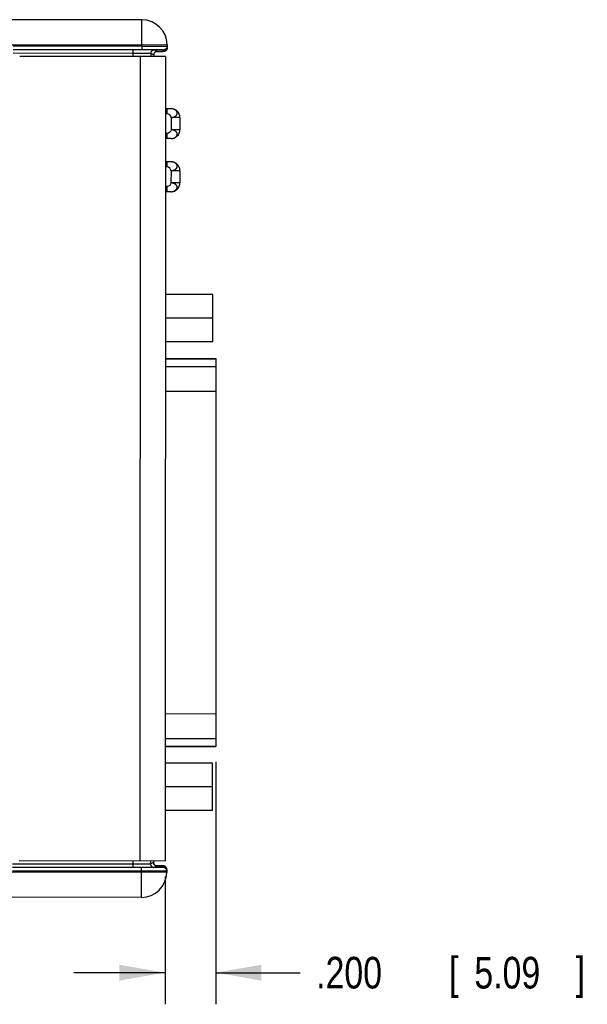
# Model space of a CAD drawing. Header units: inches. Extents: x 0 to 22, y 0 to 17.
# Tile 16 of 35: x 10.2 to 12.5, y 8.5 to 12.4. Entities that reach past the tile are written whole.
import ezdxf

# ---------------------------------------------------------------- set-up
doc = ezdxf.new("R2010")
doc.units = ezdxf.units.IN
doc.header["$LTSCALE"] = 1.21
doc.header["$MEASUREMENT"] = 0
doc.layers.get('0').update_dxf_attribs({"linetype": 'CONTINUOUS'})
doc.layers.add('DIMENSIONS', color=7, linetype='CONTINUOUS')
doc.styles.get("Standard").update_dxf_attribs({"font": 'txt', "width": 0.8})
doc.dimstyles.new('DIMSTYLE_1', dxfattribs={"dimtxt": 0.125, "dimasz": 0.18, "dimexe": 0.18, "dimexo": 0.0625, "dimgap": 0.09, "dimtad": 0, "dimtih": 1, "dimtoh": 1, "dimdec": 3, "dimzin": 4, "dimdsep": 46, "dimtxsty": 'STANDARD', "dimblk": '_FILLED', "dimblk1": '_FILLED', "dimblk2": '_FILLED', "dimcen": 0.09, "dimadec": 0, "dimazin": 0, "dimtp": 0.01, "dimtm": 0.01, "dimtfac": 1, "dimtdec": 3, "dimtofl": 0, "dimtmove": 0, "dimatfit": 3, "dimldrblk": '_FILLED', "dimfxl": 1, "dimtolj": 1, "dimtzin": 4, "dimarcsym": 0})

# ---------------------------------------------------------------- blocks, each defined once
blk = doc.blocks.new('_FILLED')
at = {"color": 0, "linetype": 'BYBLOCK'}
blk.add_solid([(0, 0), (-1, 0.174), (-1, -0.174)], dxfattribs=at)
blk = doc.blocks.new('*D1')
at = {"layer": 'DIMENSIONS', "color": 2, "linetype": 'CONTINUOUS'}
for p, q in [((11.0232, 9.4981), (11.0232, 8.5401)), ((10.823, 9.0452), (10.823, 8.5401)), ((10.823, 8.6651), (10.463, 8.6651)), ((11.0232, 8.6651), (11.3574, 8.6651))]:
    blk.add_line(p, q, dxfattribs=at)
at = {"layer": 'DIMENSIONS', "color": 2, "linetype": 'CONTINUOUS', "xscale": 0.18, "yscale": 0.18, "zscale": 0.18}
blk.add_blockref('_FILLED', (10.823, 8.6651), dxfattribs=at)
at = {"layer": 'DIMENSIONS', "color": 2, "linetype": 'CONTINUOUS', "xscale": 0.18, "yscale": 0.18, "zscale": 0.18, "rotation": 180}
blk.add_blockref('_FILLED', (11.0232, 8.6651), dxfattribs=at)
at = {"layer": 'DIMENSIONS', "color": 2, "linetype": 'CONTINUOUS', "width": 0.8}
for s, p in [('.200', (11.4199, 8.6026)), ('[', (11.9449, 8.6026)), ('5.09', (12.0449, 8.6026)), (']', (12.4449, 8.6026))]:
    blk.add_text(s, height=0.125, dxfattribs=at).set_placement(p)

msp = doc.modelspace()

# ---------------------------------------------------------------- linework, layer by layer
at = {"color": 7, "linetype": 'CONTINUOUS'}
for p, q in [((10.7316, 12.4318), (10.0778, 12.4321)), ((10.7316, 12.3318), (10.7316, 12.4318)), ((10.7316, 12.3318), (10.0585, 12.3321)), ((10.2225, 12.3283), (10.7317, 12.328)), ((10.2225, 12.3145), (10.7316, 12.3142)), ((10.2226, 12.3144), (10.6974, 12.3141)), ((10.2226, 12.3006), (10.6974, 12.3004)), ((10.6974, 12.2868), (10.6974, 12.3141)), ((10.8316, 12.3334), (10.7316, 12.3318)), ((10.7316, 12.3318), (10.7317, 12.328)), ((10.7317, 12.328), (10.7316, 12.3142)), ((10.7674, 12.2996), (10.7674, 12.2867)), ((10.7674, 12.2996), (10.7791, 12.2937)), ((10.7812, 12.3134), (10.7929, 12.3075)), ((10.7884, 12.3067), (10.7992, 12.3068)), ((10.7992, 12.3068), (10.8073, 12.3069)), ((10.8073, 12.3069), (10.8115, 12.307)), ((10.8115, 12.307), (10.8138, 12.307)), ((10.8138, 12.307), (10.8153, 12.3071)), ((10.8153, 12.3071), (10.8163, 12.3071)), ((10.8163, 12.3071), (10.8168, 12.3071)), ((10.8168, 12.3071), (10.8173, 12.3072)), ((10.8173, 12.3072), (10.8178, 12.3072)), ((10.8179, 12.3134), (10.818, 12.3073)), ((10.8183, 12.3072), (10.8185, 12.3072)), ((10.8316, 12.3334), (10.8318, 12.3213)), ((10.8248, 12.2867), (10.2488, 12.287)), ((10.7248, 12.2868), (10.723, 9.1078)), ((10.7791, 12.2937), (10.7791, 12.2867)), ((10.7791, 12.2937), (10.7791, 12.2937)), ((10.8248, 12.2867), (10.823, 9.1077)), ((10.8467, 12.0802), (10.8247, 12.0802)), ((10.8317, 12.0602), (10.8317, 12.0802)), ((10.8317, 12.0602), (10.8247, 12.0602)), ((10.8817, 12.0452), (10.8467, 12.0452)), ((10.8467, 12.0452), (10.8467, 11.9972)), ((10.8817, 12.0452), (10.8817, 11.9972)), ((10.8817, 11.9972), (10.8467, 11.9972)), ((10.8466, 11.9622), (10.8246, 11.9622)), ((10.8317, 11.9822), (10.8247, 11.9822)), ((10.8316, 11.9622), (10.8317, 11.9822)), ((10.8466, 11.8702), (10.8246, 11.8702)), ((10.8316, 11.8502), (10.8246, 11.8502)), ((10.8316, 11.8502), (10.8316, 11.8702)), ((10.8466, 11.8352), (10.8465, 11.7872)), ((10.8816, 11.8352), (10.8466, 11.8352)), ((10.8816, 11.8352), (10.8815, 11.7872)), ((10.8315, 11.7722), (10.8245, 11.7722)), ((10.8315, 11.7522), (10.8315, 11.7722)), ((10.8815, 11.7872), (10.8465, 11.7872)), ((10.8465, 11.7522), (10.8245, 11.7522)), ((11.0118, 11.3456), (10.8243, 11.3457)), ((11.0117, 11.1586), (11.0118, 11.3456)), ((11.0117, 11.2521), (10.8242, 11.2522)), ((11.0117, 11.1586), (10.8242, 11.1587)), ((10.8241, 11.0932), (11.0241, 11.0931)), ((11.0241, 11.0931), (11.0232, 9.5591)), ((10.8241, 11.0917), (11.0241, 11.0916)), ((10.8241, 11.0619), (11.0241, 11.0618)), ((10.8241, 10.9634), (11.0241, 10.9633)), ((10.8233, 9.689), (11.0233, 9.6889)), ((10.8233, 9.5905), (11.0233, 9.5904)), ((10.8232, 9.5607), (11.0232, 9.5606)), ((10.8232, 9.5592), (11.0232, 9.5591)), ((11.0107, 9.4936), (10.8232, 9.4937)), ((11.0106, 9.3066), (11.0107, 9.4936)), ((11.0106, 9.4001), (10.8231, 9.4002)), ((11.0106, 9.3066), (10.8231, 9.3067)), ((10.247, 9.108), (10.823, 9.1077)), ((10.6956, 9.1078), (10.6955, 9.0804)), ((10.7656, 9.1077), (10.7655, 9.0949)), ((10.7773, 9.1077), (10.7772, 9.1007)), ((10.7297, 9.0803), (10.2206, 9.0806)), ((10.6956, 9.0942), (10.2207, 9.0945)), ((10.6955, 9.0804), (10.2207, 9.0807)), ((10.7297, 9.0665), (10.7297, 9.0803)), ((10.7772, 9.1007), (10.7655, 9.0949)), ((10.7773, 9.1007), (10.7772, 9.1007)), ((10.791, 9.0869), (10.7793, 9.0811)), ((10.8007, 9.0876), (10.7865, 9.0877)), ((10.8066, 9.0875), (10.8007, 9.0876)), ((10.81, 9.0874), (10.8066, 9.0875)), ((10.8121, 9.0874), (10.81, 9.0874)), ((10.8133, 9.0873), (10.8121, 9.0874)), ((10.8143, 9.0873), (10.8133, 9.0873)), ((10.8149, 9.0873), (10.8143, 9.0873)), ((10.8155, 9.0873), (10.8149, 9.0873)), ((10.8157, 9.0872), (10.8155, 9.0873)), ((10.8161, 9.0871), (10.816, 9.081)), ((10.8299, 9.0731), (10.8297, 9.0609)), ((10.0566, 9.0631), (10.7297, 9.0628)), ((10.7297, 9.0665), (10.2206, 9.0668)), ((10.7296, 8.9628), (10.7297, 9.0628)), ((10.7297, 9.0665), (10.7297, 9.0628)), ((10.8297, 9.0609), (10.7297, 9.0628)), ((10.7296, 8.9628), (10.0758, 8.9631))]:
    msp.add_line(p, q, dxfattribs=at)
for points in [[(10.7791, 12.2937), (10.7792, 12.2946), (10.7793, 12.2959), (10.7796, 12.2972), (10.78, 12.2985), (10.7805, 12.2996), (10.781, 12.3007), (10.7817, 12.3017), (10.7824, 12.3026), (10.7831, 12.3034), (10.7839, 12.3041), (10.7847, 12.3048), (10.7855, 12.3053), (10.7862, 12.3058), (10.787, 12.3062), (10.7877, 12.3065), (10.7884, 12.3067), (10.7891, 12.3069), (10.7896, 12.3071), (10.7901, 12.3072), (10.7904, 12.3073), (10.7907, 12.3073), (10.7909, 12.3073), (10.7911, 12.3074), (10.7912, 12.3074), (10.7913, 12.3074), (10.7913, 12.3074), (10.7913, 12.3074)], [(10.8178, 12.3072), (10.818, 12.3072), (10.8183, 12.3072)], [(10.8185, 12.3072), (10.8187, 12.3072), (10.8189, 12.3073), (10.8192, 12.3073), (10.8195, 12.3073), (10.8198, 12.3074), (10.8202, 12.3074), (10.8207, 12.3075), (10.8212, 12.3076), (10.8217, 12.3078), (10.8223, 12.3079), (10.823, 12.3082), (10.8237, 12.3085), (10.8245, 12.3089), (10.8252, 12.3093), (10.826, 12.3098), (10.8268, 12.3104), (10.8275, 12.3111), (10.8282, 12.3118), (10.8289, 12.3127), (10.8296, 12.3136), (10.8301, 12.3145), (10.8307, 12.3156), (10.8311, 12.3167), (10.8314, 12.3179), (10.8317, 12.3192), (10.8318, 12.3205), (10.8318, 12.3213)], [(10.7894, 9.0871), (10.7894, 9.0871), (10.7894, 9.0871), (10.7894, 9.0871), (10.7893, 9.0871), (10.7892, 9.0871), (10.789, 9.0871), (10.7887, 9.0872), (10.7883, 9.0872), (10.7879, 9.0873), (10.7874, 9.0874), (10.7869, 9.0876), (10.7863, 9.0878), (10.7856, 9.0881), (10.7849, 9.0884), (10.7842, 9.0888), (10.7835, 9.0892), (10.7827, 9.0897), (10.782, 9.0903), (10.7813, 9.091), (10.7806, 9.0917), (10.78, 9.0925), (10.7794, 9.0934), (10.7788, 9.0943), (10.7784, 9.0953), (10.778, 9.0964), (10.7776, 9.0975), (10.7774, 9.0987), (10.7773, 9.1), (10.7773, 9.1007)], [(10.8166, 9.0872), (10.8164, 9.0872), (10.8162, 9.0872), (10.816, 9.0872), (10.8157, 9.0872)], [(10.8299, 9.0731), (10.8299, 9.0741), (10.8297, 9.0756), (10.8294, 9.077), (10.829, 9.0783), (10.8284, 9.0796), (10.8278, 9.0807), (10.827, 9.0817), (10.8262, 9.0827), (10.8254, 9.0835), (10.8246, 9.0842), (10.8237, 9.0849), (10.8228, 9.0854), (10.822, 9.0858), (10.8212, 9.0862), (10.8204, 9.0864), (10.8198, 9.0866), (10.8192, 9.0868), (10.8187, 9.0869), (10.8183, 9.087), (10.818, 9.087), (10.8176, 9.0871), (10.8174, 9.0871), (10.8171, 9.0871), (10.8169, 9.0872), (10.8166, 9.0872)]]:
    msp.add_lwpolyline(points, dxfattribs=at)
for centre, radius, start, end in [((10.7316, 12.3318), 0.1, 0.9664, 89.9664), ((10.8467, 12.0452), 0.035, 359.9664, 89.9664), ((10.8467, 11.9972), 0.035, 269.9664, 359.9664), ((10.8466, 11.8352), 0.035, 359.9664, 89.9664), ((10.8465, 11.7872), 0.035, 269.9664, 359.9664), ((10.7297, 9.0628), 0.1, 269.9664, 358.9664)]:
    msp.add_arc(centre, radius, start, end, dxfattribs=at)
for points, knots in [([(10.6974, 12.3141), (10.6994, 12.3141), (10.7033, 12.3141), (10.7092, 12.3141), (10.715, 12.3141), (10.7207, 12.3141), (10.7264, 12.3141), (10.7318, 12.3141), (10.7371, 12.314), (10.7422, 12.314), (10.7471, 12.314), (10.7517, 12.3139), (10.7561, 12.3139), (10.7601, 12.3139), (10.7639, 12.3138), (10.7673, 12.3138), (10.7704, 12.3137), (10.7731, 12.3137), (10.7754, 12.3136), (10.7774, 12.3136), (10.7789, 12.3135), (10.78, 12.3135), (10.7808, 12.3134), (10.7811, 12.3134), (10.7812, 12.3134)], [0, 0, 0, 0, 0.070433, 0.140648, 0.21016, 0.27861, 0.345685, 0.411037, 0.474334, 0.535272, 0.593541, 0.648851, 0.700927, 0.749512, 0.794357, 0.835247, 0.871973, 0.904351, 0.932226, 0.955453, 0.973919, 0.987536, 0.996237, 1, 1, 1, 1]), ([(10.6974, 12.3004), (10.6992, 12.3004), (10.7026, 12.3004), (10.7077, 12.3003), (10.7128, 12.3003), (10.7178, 12.3003), (10.7227, 12.3003), (10.7274, 12.3003), (10.732, 12.3002), (10.7364, 12.3002), (10.7406, 12.3002), (10.7445, 12.3001), (10.7482, 12.3001), (10.7516, 12.3001), (10.7547, 12.3), (10.7575, 12.3), (10.76, 12.2999), (10.7621, 12.2999), (10.7639, 12.2998), (10.7653, 12.2998), (10.7664, 12.2997), (10.767, 12.2996), (10.7673, 12.2996), (10.7674, 12.2996)], [0, 0, 0, 0, 0.073892, 0.1474, 0.22011, 0.291614, 0.361525, 0.429453, 0.495009, 0.557861, 0.617648, 0.674057, 0.726783, 0.775535, 0.820054, 0.860102, 0.895448, 0.925911, 0.951312, 0.971512, 0.986401, 0.995903, 1, 1, 1, 1]), ([(10.7316, 12.3142), (10.7337, 12.3142), (10.7378, 12.3142), (10.7439, 12.3142), (10.7499, 12.3142), (10.7559, 12.3141), (10.7617, 12.3141), (10.7674, 12.3141), (10.7729, 12.3141), (10.7782, 12.314), (10.7832, 12.314), (10.788, 12.314), (10.7925, 12.3139), (10.7967, 12.3139), (10.8006, 12.3138), (10.8041, 12.3138), (10.8072, 12.3137), (10.81, 12.3137), (10.8123, 12.3136), (10.8143, 12.3136), (10.8157, 12.3135), (10.8169, 12.3135), (10.8174, 12.3134), (10.8179, 12.3135), (10.8179, 12.3134)], [0, 0, 0, 0, 0.071218, 0.142206, 0.212451, 0.281603, 0.349338, 0.415284, 0.479114, 0.540508, 0.599141, 0.654726, 0.706971, 0.755614, 0.800406, 0.841118, 0.877546, 0.909499, 0.936821, 0.959369, 0.977027, 0.989716, 0.997375, 1, 1, 1, 1]), ([(10.7317, 12.328), (10.7339, 12.328), (10.7385, 12.328), (10.7453, 12.328), (10.752, 12.328), (10.7586, 12.328), (10.7651, 12.328), (10.7714, 12.328), (10.7776, 12.328), (10.7835, 12.3279), (10.7892, 12.3279), (10.7947, 12.3279), (10.7998, 12.3279), (10.8046, 12.3279), (10.8091, 12.3278), (10.8132, 12.3278), (10.817, 12.3278), (10.8203, 12.3277), (10.8232, 12.3277), (10.8257, 12.3276), (10.8278, 12.3276), (10.8294, 12.3275), (10.8307, 12.3275), (10.8312, 12.3274), (10.8317, 12.3275), (10.8317, 12.3274)], [0, 0, 0, 0, 0.068257, 0.136198, 0.203495, 0.269844, 0.334921, 0.398419, 0.460062, 0.519551, 0.57662, 0.631003, 0.682444, 0.73071, 0.775573, 0.816823, 0.85427, 0.887735, 0.917063, 0.942116, 0.962784, 0.978969, 0.990592, 0.997604, 1, 1, 1, 1]), ([(10.7674, 12.2996), (10.7674, 12.3001), (10.7675, 12.3011), (10.7677, 12.3027), (10.7682, 12.3042), (10.7688, 12.3056), (10.7695, 12.3069), (10.7704, 12.3082), (10.7714, 12.3094), (10.7726, 12.3104), (10.7739, 12.3113), (10.7752, 12.312), (10.7767, 12.3126), (10.7781, 12.3131), (10.7797, 12.3133), (10.7807, 12.3134), (10.7812, 12.3134)], [0, 0, 0, 0, 0.07143, 0.14286, 0.214292, 0.285724, 0.357156, 0.428587, 0.500018, 0.571448, 0.642877, 0.714305, 0.785731, 0.857155, 0.928578, 1, 1, 1, 1]), ([(10.7791, 12.2937), (10.7791, 12.2943), (10.7792, 12.2953), (10.7794, 12.2968), (10.7799, 12.2983), (10.7805, 12.2997), (10.7812, 12.3011), (10.7821, 12.3023), (10.7831, 12.3035), (10.7843, 12.3045), (10.7856, 12.3054), (10.7869, 12.3062), (10.7883, 12.3068), (10.7898, 12.3072), (10.7914, 12.3075), (10.7924, 12.3075), (10.7929, 12.3075)], [0, 0, 0, 0, 0.07143, 0.142861, 0.214292, 0.285724, 0.357156, 0.428587, 0.500018, 0.571448, 0.642877, 0.714305, 0.785731, 0.857155, 0.928578, 1, 1, 1, 1]), ([(10.7929, 12.3075), (10.7929, 12.3075), (10.7925, 12.3074), (10.7922, 12.3074), (10.7917, 12.3074), (10.7913, 12.3074)], [0, 0, 0, 0, 0.074091, 0.406212, 1, 1, 1, 1]), ([(10.818, 12.3073), (10.818, 12.3072), (10.8175, 12.3073), (10.817, 12.3071), (10.8159, 12.3071), (10.8144, 12.307), (10.8124, 12.307), (10.8101, 12.307), (10.8073, 12.3069), (10.8042, 12.3069), (10.8007, 12.3068), (10.7968, 12.3068), (10.7937, 12.3068), (10.7918, 12.3067), (10.7913, 12.3067)], [0, 0, 0, 0, 0.008421, 0.033123, 0.074093, 0.131129, 0.20398, 0.292267, 0.395529, 0.513265, 0.644848, 0.789627, 0.946863, 1, 1, 1, 1]), ([(10.8317, 12.3274), (10.8317, 12.3269), (10.8316, 12.3258), (10.8314, 12.3243), (10.831, 12.3228), (10.8304, 12.3213), (10.8297, 12.3199), (10.8288, 12.3187), (10.8277, 12.3175), (10.8266, 12.3164), (10.8253, 12.3155), (10.8239, 12.3147), (10.8225, 12.3141), (10.821, 12.3137), (10.8195, 12.3134), (10.8184, 12.3134), (10.8179, 12.3134)], [0, 0, 0, 0, 0.071427, 0.142854, 0.214282, 0.285709, 0.357137, 0.428565, 0.499994, 0.571423, 0.642852, 0.714281, 0.785711, 0.85714, 0.92857, 1, 1, 1, 1]), ([(10.8278, 12.3113), (10.8274, 12.311), (10.8267, 12.3103), (10.8254, 12.3094), (10.824, 12.3086), (10.8226, 12.308), (10.8211, 12.3076), (10.8196, 12.3073), (10.8185, 12.3073), (10.818, 12.3073)], [0, 0, 0, 0, 0.134622, 0.27885, 0.42308, 0.567309, 0.711539, 0.85577, 1, 1, 1, 1]), ([(10.8318, 12.3213), (10.8318, 12.3208), (10.8317, 12.3197), (10.8315, 12.3182), (10.8311, 12.3167), (10.8305, 12.3152), (10.8298, 12.3138), (10.8289, 12.3125), (10.8282, 12.3117), (10.8278, 12.3113), (10.8278, 12.3113)], [0, 0, 0, 0, 0.14151, 0.283019, 0.42453, 0.56604, 0.707551, 0.849062, 0.990574, 1, 1, 1, 1]), ([(10.8467, 12.0452), (10.8476, 12.0452), (10.8493, 12.0453), (10.8518, 12.0456), (10.8542, 12.0461), (10.8565, 12.0468), (10.8587, 12.0476), (10.8607, 12.0484), (10.8625, 12.0494), (10.864, 12.0505), (10.8655, 12.0518), (10.8669, 12.0531), (10.8681, 12.0545), (10.8691, 12.0557), (10.8698, 12.0571), (10.8704, 12.0585), (10.8709, 12.0602), (10.8711, 12.0619), (10.8712, 12.0637), (10.8709, 12.0654), (10.8705, 12.067), (10.8699, 12.0685), (10.8691, 12.0699), (10.8681, 12.0713), (10.8668, 12.0727), (10.8654, 12.0741), (10.8639, 12.0753), (10.8623, 12.0763), (10.8605, 12.0772), (10.8585, 12.0781), (10.8562, 12.0789), (10.8538, 12.0795), (10.8515, 12.0799), (10.8491, 12.0801), (10.8475, 12.0802), (10.8467, 12.0802)], [0, 0, 0, 0, 0.039924, 0.077404, 0.113495, 0.150004, 0.186751, 0.220377, 0.249264, 0.277054, 0.307292, 0.338106, 0.365406, 0.388281, 0.410077, 0.433699, 0.460131, 0.487441, 0.513974, 0.540055, 0.564271, 0.587411, 0.612404, 0.638694, 0.667287, 0.697725, 0.727558, 0.755012, 0.783946, 0.81795, 0.855292, 0.892191, 0.927954, 0.963758, 1, 1, 1, 1]), ([(10.8466, 11.9622), (10.8474, 11.9622), (10.849, 11.9622), (10.8514, 11.9625), (10.8538, 11.9629), (10.8561, 11.9635), (10.8584, 11.9643), (10.8604, 11.9651), (10.8622, 11.9661), (10.8638, 11.9671), (10.8653, 11.9683), (10.8668, 11.9696), (10.868, 11.971), (10.869, 11.9725), (10.8699, 11.9739), (10.8705, 11.9754), (10.8709, 11.977), (10.8711, 11.9786), (10.8711, 11.9804), (10.8708, 11.9822), (10.8704, 11.9838), (10.8698, 11.9853), (10.8691, 11.9866), (10.8681, 11.9879), (10.8669, 11.9892), (10.8655, 11.9906), (10.864, 11.9919), (10.8624, 11.993), (10.8607, 11.9939), (10.8587, 11.9948), (10.8564, 11.9956), (10.8541, 11.9963), (10.8517, 11.9967), (10.8492, 11.997), (10.8475, 11.9972), (10.8467, 11.9972)], [0, 0, 0, 0, 0.036229, 0.072021, 0.10777, 0.144654, 0.181984, 0.215988, 0.24492, 0.272351, 0.302222, 0.332743, 0.361399, 0.387739, 0.412765, 0.435912, 0.460129, 0.486208, 0.512735, 0.540038, 0.566448, 0.590045, 0.61183, 0.634708, 0.662009, 0.692811, 0.723028, 0.750806, 0.77969, 0.813314, 0.85005, 0.886544, 0.922622, 0.96009, 1, 1, 1, 1]), ([(10.8466, 11.8352), (10.8474, 11.8352), (10.8492, 11.8353), (10.8516, 11.8356), (10.854, 11.8361), (10.8564, 11.8368), (10.8586, 11.8376), (10.8606, 11.8384), (10.8623, 11.8394), (10.8639, 11.8405), (10.8654, 11.8418), (10.8668, 11.8431), (10.868, 11.8445), (10.869, 11.8457), (10.8697, 11.8471), (10.8703, 11.8485), (10.8708, 11.8502), (10.871, 11.8519), (10.871, 11.8537), (10.8708, 11.8554), (10.8704, 11.857), (10.8698, 11.8585), (10.869, 11.8599), (10.868, 11.8613), (10.8667, 11.8627), (10.8653, 11.8641), (10.8637, 11.8653), (10.8621, 11.8663), (10.8604, 11.8672), (10.8583, 11.8681), (10.8561, 11.8689), (10.8537, 11.8695), (10.8513, 11.8699), (10.849, 11.8701), (10.8474, 11.8702), (10.8466, 11.8702)], [0, 0, 0, 0, 0.039924, 0.077404, 0.113495, 0.150004, 0.186751, 0.220377, 0.249264, 0.277054, 0.307292, 0.338106, 0.365406, 0.388281, 0.410077, 0.433699, 0.460131, 0.487441, 0.513974, 0.540055, 0.564271, 0.587411, 0.612404, 0.638694, 0.667287, 0.697725, 0.727558, 0.755012, 0.783946, 0.81795, 0.855292, 0.892191, 0.927954, 0.963758, 1, 1, 1, 1]), ([(10.8465, 11.7522), (10.8473, 11.7522), (10.8489, 11.7522), (10.8513, 11.7525), (10.8536, 11.7529), (10.856, 11.7535), (10.8583, 11.7543), (10.8603, 11.7551), (10.8621, 11.7561), (10.8637, 11.7571), (10.8652, 11.7583), (10.8667, 11.7596), (10.8679, 11.761), (10.8689, 11.7625), (10.8698, 11.7639), (10.8703, 11.7654), (10.8708, 11.767), (10.871, 11.7686), (10.871, 11.7704), (10.8707, 11.7722), (10.8703, 11.7738), (10.8696, 11.7753), (10.8689, 11.7766), (10.8679, 11.7779), (10.8668, 11.7792), (10.8654, 11.7806), (10.8639, 11.7819), (10.8623, 11.783), (10.8606, 11.7839), (10.8585, 11.7848), (10.8563, 11.7856), (10.854, 11.7863), (10.8516, 11.7867), (10.8491, 11.787), (10.8474, 11.7872), (10.8465, 11.7872)], [0, 0, 0, 0, 0.036229, 0.072021, 0.10777, 0.144654, 0.181984, 0.215988, 0.24492, 0.272351, 0.302222, 0.332743, 0.361399, 0.387739, 0.412765, 0.435912, 0.460129, 0.486208, 0.512735, 0.540038, 0.566448, 0.590045, 0.61183, 0.634708, 0.662009, 0.692811, 0.723028, 0.750806, 0.77969, 0.813314, 0.85005, 0.886544, 0.922622, 0.96009, 1, 1, 1, 1]), ([(10.7793, 9.0811), (10.7792, 9.081), (10.7789, 9.081), (10.7781, 9.081), (10.777, 9.0809), (10.7755, 9.0809), (10.7735, 9.0808), (10.7712, 9.0808), (10.7685, 9.0807), (10.7654, 9.0807), (10.762, 9.0807), (10.7582, 9.0806), (10.7542, 9.0806), (10.7498, 9.0806), (10.7452, 9.0805), (10.7403, 9.0805), (10.7352, 9.0805), (10.7299, 9.0805), (10.7245, 9.0804), (10.7189, 9.0804), (10.7131, 9.0804), (10.7073, 9.0804), (10.7014, 9.0804), (10.6975, 9.0804), (10.6955, 9.0804)], [0, 0, 0, 0, 0.003763, 0.012464, 0.026081, 0.044547, 0.067774, 0.09565, 0.128027, 0.164754, 0.205643, 0.250489, 0.299074, 0.35115, 0.40646, 0.464729, 0.525666, 0.588965, 0.654315, 0.721391, 0.789841, 0.859352, 0.929568, 1, 1, 1, 1]), ([(10.7655, 9.0949), (10.7655, 9.0948), (10.7651, 9.0948), (10.7645, 9.0947), (10.7634, 9.0947), (10.762, 9.0946), (10.7603, 9.0946), (10.7581, 9.0946), (10.7557, 9.0945), (10.7529, 9.0945), (10.7497, 9.0944), (10.7463, 9.0944), (10.7427, 9.0944), (10.7387, 9.0943), (10.7345, 9.0943), (10.7301, 9.0943), (10.7256, 9.0942), (10.7208, 9.0942), (10.7159, 9.0942), (10.7109, 9.0942), (10.7059, 9.0942), (10.7007, 9.0942), (10.6973, 9.0942), (10.6956, 9.0942)], [0, 0, 0, 0, 0.004097, 0.013599, 0.028488, 0.048687, 0.074086, 0.104546, 0.139887, 0.17993, 0.224446, 0.273195, 0.325923, 0.382338, 0.442131, 0.504987, 0.570548, 0.638478, 0.70839, 0.779893, 0.852601, 0.926108, 1, 1, 1, 1]), ([(10.816, 9.081), (10.816, 9.081), (10.8155, 9.081), (10.815, 9.0809), (10.8139, 9.0809), (10.8124, 9.0808), (10.8104, 9.0808), (10.8081, 9.0807), (10.8053, 9.0807), (10.8022, 9.0806), (10.7987, 9.0806), (10.7948, 9.0805), (10.7906, 9.0805), (10.7861, 9.0805), (10.7813, 9.0804), (10.7763, 9.0804), (10.771, 9.0804), (10.7655, 9.0804), (10.7598, 9.0804), (10.754, 9.0803), (10.748, 9.0803), (10.742, 9.0803), (10.7359, 9.0803), (10.7318, 9.0803), (10.7297, 9.0803)], [0, 0, 0, 0, 0.002625, 0.010284, 0.022973, 0.040631, 0.063179, 0.090501, 0.122453, 0.158882, 0.199593, 0.244385, 0.293029, 0.345273, 0.400858, 0.459491, 0.520885, 0.584716, 0.650661, 0.718396, 0.787549, 0.857793, 0.928782, 1, 1, 1, 1]), ([(10.7655, 9.0949), (10.7655, 9.0944), (10.7656, 9.0933), (10.7659, 9.0918), (10.7663, 9.0903), (10.7669, 9.0889), (10.7676, 9.0875), (10.7685, 9.0863), (10.7696, 9.0851), (10.7707, 9.0841), (10.772, 9.0832), (10.7733, 9.0824), (10.7748, 9.0818), (10.7762, 9.0814), (10.7778, 9.0811), (10.7788, 9.0811), (10.7793, 9.0811)], [0, 0, 0, 0, 0.07143, 0.14286, 0.214292, 0.285724, 0.357156, 0.428587, 0.500018, 0.571448, 0.642877, 0.714305, 0.785731, 0.857155, 0.928578, 1, 1, 1, 1]), ([(10.7772, 9.1007), (10.7772, 9.1002), (10.7773, 9.0992), (10.7776, 9.0976), (10.778, 9.0961), (10.7786, 9.0947), (10.7793, 9.0934), (10.7802, 9.0921), (10.7813, 9.0909), (10.7824, 9.0899), (10.7837, 9.089), (10.785, 9.0883), (10.7865, 9.0877), (10.7879, 9.0872), (10.7895, 9.087), (10.7905, 9.0869), (10.791, 9.0869)], [0, 0, 0, 0, 0.07143, 0.142861, 0.214292, 0.285724, 0.357156, 0.428587, 0.500018, 0.571448, 0.642877, 0.714305, 0.785731, 0.857155, 0.928578, 1, 1, 1, 1]), ([(10.7894, 9.0877), (10.7899, 9.0877), (10.7918, 9.0877), (10.7949, 9.0876), (10.7988, 9.0876), (10.8023, 9.0876), (10.8054, 9.0875), (10.8082, 9.0875), (10.8105, 9.0874), (10.8125, 9.0874), (10.814, 9.0873), (10.8152, 9.0873), (10.8156, 9.0872), (10.8161, 9.0872), (10.8161, 9.0871)], [0, 0, 0, 0, 0.053762, 0.210894, 0.355576, 0.487073, 0.604731, 0.707925, 0.796154, 0.868958, 0.925956, 0.966899, 0.991585, 1, 1, 1, 1]), ([(10.7895, 9.0871), (10.7898, 9.0871), (10.7904, 9.087), (10.7906, 9.087), (10.7911, 9.0869), (10.791, 9.0869)], [0, 0, 0, 0, 0.593785, 0.92591, 1, 1, 1, 1]), ([(10.8298, 9.067), (10.8298, 9.0675), (10.8297, 9.0686), (10.8295, 9.0701), (10.8291, 9.0716), (10.8285, 9.0731), (10.8278, 9.0745), (10.8269, 9.0757), (10.8258, 9.0769), (10.8247, 9.078), (10.8234, 9.0789), (10.822, 9.0797), (10.8206, 9.0803), (10.8191, 9.0807), (10.8176, 9.081), (10.8165, 9.081), (10.816, 9.081)], [0, 0, 0, 0, 0.071427, 0.142854, 0.214282, 0.285709, 0.357137, 0.428565, 0.499994, 0.571423, 0.642852, 0.714281, 0.785711, 0.85714, 0.92857, 1, 1, 1, 1]), ([(10.8249, 9.084), (10.8248, 9.084), (10.8244, 9.0844), (10.8235, 9.085), (10.8222, 9.0858), (10.8207, 9.0864), (10.8192, 9.0868), (10.8177, 9.0871), (10.8166, 9.0871), (10.8161, 9.0871)], [0, 0, 0, 0, 0.014617, 0.178846, 0.343076, 0.507307, 0.671537, 0.835769, 1, 1, 1, 1]), ([(10.8299, 9.0731), (10.8299, 9.0736), (10.8298, 9.0747), (10.8296, 9.0762), (10.8292, 9.0777), (10.8286, 9.0792), (10.8279, 9.0806), (10.827, 9.0819), (10.826, 9.083), (10.8253, 9.0837), (10.8249, 9.084)], [0, 0, 0, 0, 0.126405, 0.252811, 0.379216, 0.505622, 0.632028, 0.758435, 0.884843, 1, 1, 1, 1]), ([(10.8298, 9.067), (10.8298, 9.0669), (10.8293, 9.067), (10.8287, 9.0668), (10.8275, 9.0669), (10.8259, 9.0668), (10.8238, 9.0668), (10.8213, 9.0667), (10.8184, 9.0667), (10.8151, 9.0666), (10.8113, 9.0666), (10.8072, 9.0666), (10.8027, 9.0666), (10.7979, 9.0665), (10.7928, 9.0665), (10.7873, 9.0665), (10.7816, 9.0665), (10.7757, 9.0665), (10.7695, 9.0665), (10.7632, 9.0665), (10.7567, 9.0665), (10.7501, 9.0665), (10.7433, 9.0665), (10.7366, 9.0665), (10.732, 9.0665), (10.7297, 9.0665)], [0, 0, 0, 0, 0.002396, 0.009408, 0.021031, 0.037215, 0.057884, 0.082936, 0.112263, 0.145729, 0.183176, 0.224426, 0.269291, 0.317558, 0.369001, 0.423384, 0.480452, 0.53994, 0.601583, 0.665081, 0.730159, 0.796507, 0.863803, 0.931744, 1, 1, 1, 1])]:
    msp.add_open_spline(points, degree=3, knots=knots, dxfattribs=at)
for points in [[(10.7913, 12.3067), (10.7903, 12.3067), (10.7894, 12.3067), (10.7884, 12.3067)], [(10.7913, 12.3074), (10.7912, 12.3074), (10.7911, 12.3073), (10.791, 12.3073)], [(10.7913, 12.3074), (10.7913, 12.3074), (10.7913, 12.3074), (10.7913, 12.3074)], [(10.8467, 12.0452), (10.8465, 12.0524), (10.8389, 12.0602), (10.8317, 12.0602)], [(10.8467, 11.9972), (10.8464, 11.99), (10.8388, 11.9822), (10.8317, 11.9822)], [(10.8466, 11.8352), (10.8463, 11.8424), (10.8388, 11.8502), (10.8316, 11.8502)], [(10.8465, 11.7872), (10.8463, 11.78), (10.8387, 11.7722), (10.8315, 11.7722)], [(10.7865, 9.0877), (10.7875, 9.0877), (10.7884, 9.0877), (10.7894, 9.0877)], [(10.7892, 9.0871), (10.7892, 9.0871), (10.7893, 9.0871), (10.7894, 9.0871)], [(10.7894, 9.0871), (10.7894, 9.0871), (10.7894, 9.0871), (10.7895, 9.0871)]]:
    msp.add_open_spline(points, degree=3, dxfattribs=at)

# ---------------------------------------------------------------- dimensions: what is measured, and where the dimension line sits
at = {"layer": 'DIMENSIONS', "color": 2, "linetype": 'CONTINUOUS'}
dim = msp.add_linear_dim(base=(10.823, 8.6651), p1=(11.0232, 9.4981), p2=(10.823, 9.0452), angle=180, dimstyle='DIMSTYLE_1', dxfattribs=at)
dim.commit()
dim.dimension.update_dxf_attribs({"geometry": '*D1', "text_midpoint": (11.9824, 8.6651), "dimtype": 160})

doc.saveas('drawing.dxf')
